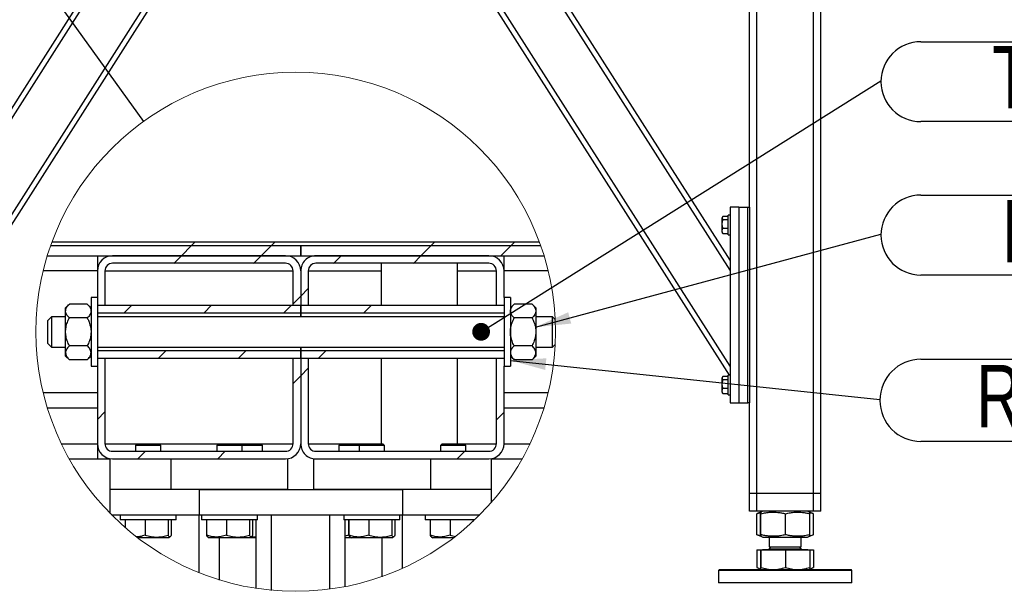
# Model space of a CAD drawing. Header units: millimetres. Extents: x 5 to 589, y 5 to 415.
# Tile 15 of 106: x 318 to 373, y 169 to 202. Entities that reach past the tile are written whole.
import ezdxf

# ---------------------------------------------------------------- set-up
doc = ezdxf.new("R2010")
doc.units = ezdxf.units.MM
doc.layers.add('NOTES', color=6, linetype='Continuous')
doc.layers.add('TRAIT-FINS', color=9, linetype='Continuous')
doc.layers.add('TRAIT-FORT', color=4, linetype='Continuous', lineweight=25)
doc.styles.add('SLDTEXTSTYLE0', font='TXT', dxfattribs={"width": 0.75})
doc.styles.add('SLDTEXTSTYLE8', font='TXT', dxfattribs={"width": 0.6875})
doc.dimstyles.new('SLDDIMSTYLE2', dxfattribs={"dimtxt": 0.18, "dimasz": 2, "dimexe": 0, "dimexo": 0.0625, "dimgap": 0, "dimtad": 0, "dimtih": 1, "dimtoh": 1, "dimdec": 0, "dimrnd": 1e-09, "dimzin": 0, "dimdsep": 46, "dimtxsty": 'Standard', "dimblk1": 'NONE', "dimblk2": 'NONE', "dimsah": 1, "dimcen": 0.09, "dimadec": 0, "dimazin": 0, "dimtfac": 2, "dimtdec": 0, "dimtofl": 0, "dimtmove": 0, "dimatfit": 3, "dimldrblk": 'NONE', "dimfxl": 1, "dimfrac": 2, "dimtolj": 1, "dimtzin": 0, "dimarcsym": 0})
doc.dimstyles.new('SLDDIMSTYLE3', dxfattribs={"dimtxt": 0.18, "dimasz": 1, "dimexe": 0, "dimexo": 0.0625, "dimgap": 0, "dimtad": 0, "dimtih": 1, "dimtoh": 1, "dimdec": 0, "dimrnd": 1e-09, "dimzin": 0, "dimdsep": 46, "dimtxsty": 'Standard', "dimblk1": 'DOT', "dimblk2": 'DOT', "dimsah": 1, "dimcen": 0.09, "dimadec": 0, "dimazin": 0, "dimtfac": 1, "dimtdec": 0, "dimtofl": 0, "dimtmove": 0, "dimatfit": 3, "dimldrblk": 'DOT', "dimfxl": 1, "dimfrac": 2, "dimtolj": 1, "dimtzin": 0, "dimarcsym": 0})
doc.dimstyles.new('SLDDIMSTYLE4', dxfattribs={"dimtxt": 0.18, "dimasz": 2, "dimexe": 0, "dimexo": 0.0625, "dimgap": 0, "dimtad": 0, "dimtih": 1, "dimtoh": 1, "dimdec": 0, "dimrnd": 1e-09, "dimzin": 0, "dimdsep": 46, "dimtxsty": 'Standard', "dimsah": 1, "dimcen": 0.09, "dimadec": 0, "dimazin": 0, "dimtfac": 2, "dimtdec": 0, "dimtofl": 0, "dimtmove": 0, "dimatfit": 3, "dimfxl": 1, "dimfrac": 2, "dimtolj": 1, "dimtzin": 0, "dimarcsym": 0})

# ---------------------------------------------------------------- blocks, each defined once
blk = doc.blocks.new('_NONE')
blk = doc.blocks.new('SW_HATCH_0')
at = {"layer": 'TRAIT-FINS', "color": 0}
for p, q in [((0.571, 0.571), (0, 0)), ((0.786, 0.786), (0.571, 0.571)), ((5.062, 0.571), (4.49, 0)), ((5.276, 0.786), (5.062, 0.571)), ((14.042, 0.571), (13.47, 0)), ((14.256, 0.786), (14.042, 0.571)), ((18.532, 0.571), (17.961, 0)), ((18.746, 0.786), (18.532, 0.571)), ((0, 0), (-0.429, -0.429)), ((4.49, 0), (4.062, -0.429)), ((8.98, 0), (8.552, -0.429)), ((13.47, 0), (13.042, -0.429)), ((7.137, -1.843), (6.709, -2.271)), ((6.709, -2.271), (6.28, -2.7)), ((-2.786, -2.786), (-3.214, -3.214)), ((1.704, -2.786), (1.276, -3.214)), ((6.195, -2.786), (5.766, -3.214)), ((10.685, -2.786), (10.256, -3.214)), ((-0.867, -5.357), (-1.296, -5.786)), ((3.623, -5.357), (3.195, -5.786)), ((8.113, -5.357), (7.685, -5.786)), ((7.137, -6.333), (6.709, -6.762)), ((6.709, -6.762), (6.28, -7.19)), ((-4.291, -8.781), (-4.72, -9.21)), ((18.137, -8.803), (17.709, -9.232)), ((-2.02, -11), (-2.448, -11.429)), ((2.47, -11), (2.042, -11.429)), ((15.941, -11), (15.512, -11.429))]:
    blk.add_line(p, q, dxfattribs=at)
blk = doc.blocks.new('SW_NOTE_42')
at = {"layer": 'NOTES', "color": 0}
for p, q in [((2.248, 2.203), (49.149, 2.203)), ((49.149, -2.292), (2.248, -2.292))]:
    blk.add_line(p, q, dxfattribs=at)
for centre, start, end in [((2.248, -0.045), 90, 270), ((49.149, -0.045), 270, 90)]:
    blk.add_arc(centre, 2.248, start, end, dxfattribs=at)
at = {"layer": 'NOTES', "color": 0, "insert": (25.662, 1.953), "char_height": 3.5, "attachment_point": 2, "style": 'SLDTEXTSTYLE0'}
blk.add_mtext('TIGE FILETEE M12x200', dxfattribs=at)
blk = doc.blocks.new('_DOT')
at = {"color": 0, "linetype": 'ByBlock', "lineweight": -2}
blk.add_line((-0.5, 0), (-1, 0), dxfattribs=at)
at = {"color": 0, "linetype": 'ByBlock', "const_width": 0.5}
blk.add_lwpolyline([(-0.25, 0, 1), (0.25, 0, 1)], format="xyb", close=True, dxfattribs=at)
blk = doc.blocks.new('SW_NOTE_43')
at = {"layer": 'NOTES', "color": 0}
for p, q in [((2.248, 2.203), (34.447, 2.203)), ((34.447, -2.292), (2.248, -2.292))]:
    blk.add_line(p, q, dxfattribs=at)
for centre, start, end in [((2.248, -0.045), 90, 270), ((34.447, -0.045), 270, 90)]:
    blk.add_arc(centre, 2.248, start, end, dxfattribs=at)
at = {"layer": 'NOTES', "color": 0, "insert": (18.28, 1.927), "char_height": 3.5, "attachment_point": 2, "style": 'SLDTEXTSTYLE8'}
blk.add_mtext('ECROU H M 12', dxfattribs=at)
blk = doc.blocks.new('SW_NOTE_44')
at = {"layer": 'NOTES', "color": 0}
for p, q in [((2.309, 2.264), (36.695, 2.264)), ((36.695, -2.353), (2.309, -2.353))]:
    blk.add_line(p, q, dxfattribs=at)
for centre, start, end in [((2.309, -0.045), 90, 270), ((36.695, -0.045), 270, 90)]:
    blk.add_arc(centre, 2.309, start, end, dxfattribs=at)
at = {"layer": 'NOTES', "color": 0, "insert": (19.27, 1.947), "char_height": 3.5, "attachment_point": 2, "style": 'SLDTEXTSTYLE0'}
blk.add_mtext('RONDELLE M 12', dxfattribs=at)

msp = doc.modelspace()

# ---------------------------------------------------------------- linework, layer by layer
at = {"color": 7, "linetype": 'Continuous', "lineweight": 18}
msp.add_circle((333.50748, 184.00021), 14.59672, dxfattribs=at)
at = {"layer": 'TRAIT-FORT', "color": 4, "linetype": 'Continuous', "lineweight": 25}
for p, q in [((312.12027, 188.02078), (328.97168, 214.50158)), ((312.12027, 187.46199), (329.32727, 214.50158)), ((312.12027, 182.06037), (332.76467, 214.50158)), ((312.15208, 181.55158), (333.07027, 214.42301)), ((357.88845, 181.55158), (336.97027, 214.42301)), ((357.92027, 182.06037), (337.27586, 214.50158)), ((357.92027, 187.46199), (340.71326, 214.50158)), ((357.92027, 188.02078), (341.06885, 214.50158)), ((359.02027, 191.00158), (359.02027, 214.50158)), ((359.42027, 174.90158), (359.42027, 214.50158)), ((362.62027, 174.90158), (362.62027, 214.50158)), ((363.02027, 174.90158), (363.02027, 214.50158)), ((357.92027, 191.00158), (357.92027, 180.00158)), ((358.42027, 191.00158), (357.92027, 191.00158)), ((358.42027, 191.00158), (358.42027, 180.00158)), ((358.42027, 191.00158), (358.92027, 191.00158)), ((358.92027, 180.00158), (358.92027, 191.00158)), ((358.92027, 191.00158), (359.02027, 191.00158)), ((359.02027, 191.00158), (359.02027, 180.00158)), ((357.50409, 190.46391), (357.47027, 190.40533)), ((357.47027, 189.59783), (357.47027, 190.40533)), ((357.82027, 190.48857), (357.52049, 190.48857)), ((357.92027, 190.55158), (357.82027, 190.55158)), ((357.82027, 189.45158), (357.82027, 190.55158)), ((357.82027, 190.29756), (357.52049, 190.29756)), ((357.47027, 189.59783), (357.50409, 189.53925)), ((357.52049, 189.51459), (357.50572, 189.54019)), ((357.82027, 189.81057), (357.52049, 189.81057)), ((357.82027, 189.51459), (357.52049, 189.51459)), ((357.82027, 189.45158), (357.92027, 189.45158)), ((319.7427, 188.84801), (347.27235, 188.84801)), ((319.7427, 188.84801), (333.79073, 188.84801)), ((319.82022, 189.06229), (347.19486, 189.06229)), ((333.79073, 188.27658), (333.79073, 188.84801)), ((333.79356, 188.84801), (333.79356, 188.27658)), ((333.79356, 188.84801), (347.27235, 188.84801)), ((319.55421, 188.27658), (333.79073, 188.27658)), ((322.36213, 188.27658), (322.36213, 187.41944)), ((332.93358, 188.27658), (323.21928, 188.27658)), ((333.79356, 188.27658), (347.46083, 188.27658)), ((344.36214, 188.27658), (334.64784, 188.27658)), ((345.21929, 187.41944), (345.21929, 188.27658)), ((332.93358, 187.84801), (323.21928, 187.84801)), ((344.36214, 187.84801), (334.64784, 187.84801)), ((338.31567, 187.84801), (338.31567, 185.49086)), ((342.60142, 185.49086), (342.60142, 187.84801)), ((322.36213, 187.41944), (319.31927, 187.41944)), ((322.36213, 187.41944), (322.36213, 185.91943)), ((322.79071, 187.41944), (322.79071, 185.49086)), ((322.79071, 187.41944), (333.36215, 187.41944)), ((333.36215, 185.49086), (333.36215, 187.41944)), ((333.79073, 187.41944), (333.79073, 185.49086)), ((334.21927, 187.41944), (334.21927, 185.49086)), ((334.21927, 187.41944), (338.31567, 187.41944)), ((342.60142, 187.41944), (344.79071, 187.41944)), ((344.79071, 185.49086), (344.79071, 187.41944)), ((345.21929, 185.91943), (345.21929, 187.41944)), ((347.69581, 187.41944), (345.21929, 187.41944)), ((320.78639, 185.55796), (320.57641, 185.34801)), ((321.79504, 185.55796), (320.78639, 185.55796)), ((322.00498, 185.34801), (321.79504, 185.55796)), ((322.36213, 185.91943), (322.00498, 185.91943)), ((322.00498, 185.91943), (322.00498, 182.06229)), ((322.36213, 185.91943), (322.36213, 182.06229)), ((322.36213, 185.49086), (333.7893, 185.49086)), ((322.36213, 185.49086), (322.79071, 185.49086)), ((333.36215, 185.49086), (333.79073, 185.49086)), ((333.7893, 185.06229), (333.7893, 185.49086)), ((333.79073, 185.49086), (334.21927, 185.49086)), ((333.79073, 184.84801), (333.79073, 185.49086)), ((333.79212, 185.49086), (345.21929, 185.49086)), ((333.79212, 185.49086), (333.79212, 185.06229)), ((344.79071, 185.49086), (345.21929, 185.49086)), ((345.57644, 185.91943), (345.21929, 185.91943)), ((345.21929, 185.91943), (345.21929, 182.06229)), ((345.57644, 185.91943), (345.57644, 182.06229)), ((345.78638, 185.55796), (345.57644, 185.34801)), ((346.79503, 185.55796), (345.78638, 185.55796)), ((347.00501, 185.34801), (346.79503, 185.55796)), ((319.79072, 184.84801), (319.57642, 184.63372)), ((320.57641, 184.84801), (319.79072, 184.84801)), ((319.79072, 184.84801), (319.79072, 183.13372)), ((320.57641, 185.16618), (320.57641, 185.34801)), ((320.57641, 183.99087), (320.57641, 185.16618)), ((322.36213, 185.06229), (333.7893, 185.06229)), ((345.21929, 184.84801), (322.36213, 184.84801)), ((333.7893, 184.84801), (333.7893, 185.06229)), ((333.79212, 185.06229), (345.21929, 185.06229)), ((333.79212, 185.06229), (333.79212, 184.84801)), ((347.00501, 185.34801), (347.00501, 185.16618)), ((347.00501, 185.16618), (347.00501, 183.99087)), ((347.93358, 184.84801), (347.00501, 184.84801)), ((348.08723, 184.69437), (347.93358, 184.84801)), ((347.93358, 183.13372), (347.93358, 184.84801)), ((319.57642, 183.34801), (319.57642, 184.63372)), ((321.79504, 184.77441), (320.78639, 184.77441)), ((346.79503, 184.77441), (345.78638, 184.77441)), ((320.57641, 182.81554), (320.57641, 183.99087)), ((347.00501, 183.99087), (347.00501, 182.81554)), ((319.57642, 183.34801), (319.79072, 183.13372)), ((321.79504, 183.20732), (320.78639, 183.20732)), ((346.79503, 183.20732), (345.78638, 183.20732)), ((347.93358, 183.13372), (348.08723, 183.28736)), ((319.79072, 183.13372), (320.57641, 183.13372)), ((320.57641, 182.63372), (320.57641, 182.81554)), ((320.57641, 182.63372), (320.78639, 182.42377)), ((321.79504, 182.42377), (322.00498, 182.63372)), ((322.36213, 183.13372), (345.21929, 183.13372)), ((333.7893, 182.91943), (322.36213, 182.91943)), ((333.7893, 182.91943), (333.7893, 183.13372)), ((333.7893, 182.49086), (333.7893, 182.91943)), ((333.79073, 182.49086), (333.79073, 183.13372)), ((333.79212, 183.13372), (333.79212, 182.91943)), ((333.79212, 182.91943), (333.79212, 182.49086)), ((345.21929, 182.91943), (333.79212, 182.91943)), ((345.57644, 182.63372), (345.78638, 182.42377)), ((346.79503, 182.42377), (347.00501, 182.63372)), ((347.00501, 183.13372), (347.93358, 183.13372)), ((347.00501, 182.81554), (347.00501, 182.63372)), ((321.79504, 182.42377), (320.78639, 182.42377)), ((333.7893, 182.49086), (322.36213, 182.49086)), ((322.79071, 182.49086), (322.36213, 182.49086)), ((322.79071, 182.49086), (322.79071, 177.70515)), ((333.36215, 177.70515), (333.36215, 182.49086)), ((333.79073, 182.49086), (333.36215, 182.49086)), ((334.21927, 182.49086), (333.79073, 182.49086)), ((333.79073, 182.49086), (333.79073, 177.70515)), ((345.21929, 182.49086), (333.79212, 182.49086)), ((334.21927, 182.49086), (334.21927, 177.70515)), ((338.31567, 182.49086), (338.31567, 177.70515)), ((342.60142, 177.70515), (342.60142, 182.49086)), ((345.21929, 182.49086), (344.79071, 182.49086)), ((344.79071, 177.70515), (344.79071, 182.49086)), ((346.79503, 182.42377), (345.78638, 182.42377)), ((322.00498, 182.06229), (322.36213, 182.06229)), ((322.36213, 182.06229), (322.36213, 177.70515)), ((345.21929, 182.06229), (345.57644, 182.06229)), ((345.21929, 177.70515), (345.21929, 182.06229)), ((357.92027, 181.55158), (357.82027, 181.55158)), ((357.82027, 180.45158), (357.82027, 181.55158)), ((357.50409, 181.46391), (357.47027, 181.40533)), ((357.47027, 180.59783), (357.47027, 181.40533)), ((357.82027, 181.48857), (357.52049, 181.48857)), ((357.82027, 181.29756), (357.52049, 181.29756)), ((322.36213, 180.56229), (319.31927, 180.56229)), ((347.69581, 180.56229), (345.21929, 180.56229)), ((357.47027, 180.59783), (357.50409, 180.53925)), ((357.52049, 180.51459), (357.50572, 180.54019)), ((357.82027, 180.81057), (357.52049, 180.81057)), ((357.82027, 180.51459), (357.52049, 180.51459)), ((357.82027, 180.45158), (357.92027, 180.45158)), ((357.92027, 180.00158), (358.42027, 180.00158)), ((358.42027, 180.00158), (358.92027, 180.00158)), ((359.02027, 180.00158), (358.92027, 180.00158)), ((359.02027, 174.90158), (359.02027, 180.00158)), ((322.36213, 179.70515), (319.55421, 179.70515)), ((347.46083, 179.70515), (345.21929, 179.70515)), ((320.3336, 177.70515), (322.36213, 177.70515)), ((322.36213, 177.70515), (322.36213, 176.84801)), ((322.79071, 177.70515), (324.60501, 177.70515)), ((324.60501, 177.70515), (324.50501, 177.60515)), ((324.60501, 177.70515), (325.83358, 177.70515)), ((325.93358, 177.60515), (325.83358, 177.70515)), ((325.83358, 177.70515), (329.17644, 177.70515)), ((329.17644, 177.70515), (329.07641, 177.60515)), ((329.17644, 177.70515), (330.40501, 177.70515)), ((330.50501, 177.60515), (330.40501, 177.70515)), ((330.40501, 177.70515), (331.54786, 177.70515)), ((331.64786, 177.60515), (331.54786, 177.70515)), ((331.54786, 177.70515), (333.36215, 177.70515)), ((334.21927, 177.70515), (336.03357, 177.70515)), ((336.03357, 177.70515), (335.93357, 177.60515)), ((336.03357, 177.70515), (337.17644, 177.70515)), ((337.17644, 177.70515), (337.07644, 177.60515)), ((337.17644, 177.70515), (338.40501, 177.70515)), ((338.50501, 177.60515), (338.40501, 177.70515)), ((341.74785, 177.70515), (341.64785, 177.60515)), ((341.74785, 177.70515), (342.97642, 177.70515)), ((343.07642, 177.60515), (342.97642, 177.70515)), ((342.97642, 177.70515), (344.79071, 177.70515)), ((345.21929, 177.70515), (346.68144, 177.70515)), ((323.21928, 177.27658), (332.93358, 177.27658)), ((324.50501, 177.60515), (324.50501, 177.27658)), ((325.93358, 177.60515), (324.50501, 177.60515)), ((325.93358, 177.27658), (325.93358, 177.60515)), ((329.07641, 177.60515), (329.07641, 177.27658)), ((330.50501, 177.60515), (329.07641, 177.60515)), ((330.50501, 177.27658), (330.50501, 177.60515)), ((331.64786, 177.60515), (330.50501, 177.60515)), ((331.64786, 177.27658), (331.64786, 177.60515)), ((334.64784, 177.27658), (344.36214, 177.27658)), ((335.93357, 177.60515), (335.93357, 177.27658)), ((337.07644, 177.60515), (335.93357, 177.60515)), ((337.07644, 177.60515), (337.07644, 177.27658)), ((338.50501, 177.60515), (337.07644, 177.60515)), ((338.50501, 177.27658), (338.50501, 177.60515)), ((341.64785, 177.60515), (341.64785, 177.27658)), ((343.07642, 177.60515), (341.64785, 177.60515)), ((343.07642, 177.27658), (343.07642, 177.60515)), ((320.77798, 176.84801), (322.36213, 176.84801)), ((322.36213, 176.84801), (323.07644, 176.84801)), ((323.07644, 175.13372), (323.07644, 176.84801)), ((323.21928, 176.84801), (332.93358, 176.84801)), ((326.505, 175.13372), (326.505, 176.84801)), ((333.07643, 175.13372), (333.07643, 176.84801)), ((334.505, 176.84801), (334.505, 175.13372)), ((334.64784, 176.84801), (344.36214, 176.84801)), ((341.07643, 176.84801), (341.07643, 175.13372)), ((344.50499, 175.13372), (344.50499, 176.84801)), ((344.50499, 176.84801), (346.2371, 176.84801)), ((326.505, 175.13372), (323.07644, 175.13372)), ((323.07644, 173.78036), (323.07644, 175.13372)), ((333.07643, 175.13372), (326.505, 175.13372)), ((328.07641, 175.13372), (328.07641, 173.70515)), ((328.07641, 175.13372), (339.50501, 175.13372)), ((341.07643, 175.13372), (334.505, 175.13372)), ((339.50501, 175.13372), (339.50501, 173.70515)), ((344.50499, 175.13372), (341.07643, 175.13372)), ((344.50499, 174.39305), (344.50499, 175.13372)), ((359.42027, 174.90158), (359.02027, 174.90158)), ((359.02027, 173.90158), (359.02027, 174.90158)), ((362.62027, 174.90158), (359.42027, 174.90158)), ((359.42027, 173.90158), (359.42027, 174.90158)), ((363.02027, 174.90158), (362.62027, 174.90158)), ((362.62027, 173.90158), (362.62027, 174.90158)), ((363.02027, 173.90158), (363.02027, 174.90158)), ((359.42027, 173.90158), (359.02027, 173.90158)), ((362.62027, 173.90158), (359.42027, 173.90158)), ((359.44473, 173.77409), (359.43267, 173.76976)), ((359.64219, 173.85446), (359.44346, 173.77416)), ((359.75881, 173.90158), (359.64425, 173.85529)), ((362.39628, 173.85529), (362.28172, 173.90158)), ((362.59708, 173.77416), (362.39628, 173.85529)), ((363.02027, 173.90158), (362.62027, 173.90158)), ((323.15058, 173.70515), (328.07641, 173.70515)), ((323.64786, 173.70515), (323.64786, 173.41944)), ((323.76771, 173.41944), (323.64786, 173.41944)), ((326.79072, 173.41944), (323.76771, 173.41944)), ((323.92773, 173.41944), (323.92773, 172.97771)), ((325.04611, 173.41944), (325.04611, 172.56294)), ((326.3377, 173.41944), (326.3377, 172.56294)), ((326.51086, 173.41944), (326.51086, 172.56294)), ((326.79072, 173.41944), (326.79072, 173.70515)), ((328.07641, 170.44224), (328.07641, 173.70515)), ((328.07641, 173.70515), (339.50501, 173.70515)), ((328.21929, 173.70515), (328.21929, 173.41944)), ((328.33915, 173.41944), (328.21929, 173.41944)), ((331.36213, 173.41944), (328.33915, 173.41944)), ((328.49913, 173.41944), (328.49913, 172.56294)), ((329.61755, 173.41944), (329.61755, 172.56294)), ((330.90913, 173.41944), (330.90913, 172.56294)), ((331.08229, 173.41944), (331.08229, 172.56294)), ((331.29071, 169.56353), (331.29071, 173.41944)), ((331.36213, 173.41944), (331.36213, 173.70515)), ((332.14785, 169.45768), (332.14785, 173.70515)), ((335.43357, 169.52184), (335.43357, 173.70515)), ((336.21929, 173.70515), (336.21929, 173.41944)), ((336.33915, 173.41944), (336.21929, 173.41944)), ((336.29072, 169.66201), (336.29072, 173.41944)), ((339.36213, 173.41944), (336.33915, 173.41944)), ((336.47471, 173.41944), (336.47471, 172.56294)), ((336.49913, 173.41944), (336.49913, 172.56294)), ((337.61755, 173.41944), (337.61755, 172.56294)), ((338.90913, 173.41944), (338.90913, 172.56294)), ((339.08229, 173.41944), (339.08229, 172.56294)), ((339.36213, 173.41944), (339.36213, 173.70515)), ((339.50501, 170.68326), (339.50501, 173.70515)), ((339.50501, 173.70515), (343.86446, 173.70515)), ((340.7907, 173.70515), (340.7907, 173.41944)), ((340.91055, 173.41944), (340.7907, 173.41944)), ((343.57267, 173.41944), (340.91055, 173.41944)), ((341.07057, 173.41944), (341.07057, 172.56294)), ((342.18899, 173.41944), (342.18899, 172.56294)), ((343.48057, 173.41944), (343.48057, 173.33251)), ((359.43267, 172.5834), (359.43267, 173.76976)), ((359.63576, 172.5834), (359.63576, 173.76976)), ((359.65497, 172.5834), (359.65497, 173.76976)), ((361.03948, 172.5834), (361.03948, 173.76976)), ((362.40477, 172.5834), (362.40477, 173.76976)), ((362.60786, 172.5834), (362.60786, 173.76976)), ((326.37285, 172.41944), (324.61011, 172.41944)), ((326.37285, 172.41944), (326.44294, 172.4599)), ((328.56705, 172.4599), (328.63714, 172.41944)), ((330.94428, 172.41944), (328.63714, 172.41944)), ((329.21929, 170.03833), (329.21929, 172.41944)), ((330.94428, 172.41944), (331.01438, 172.4599)), ((331.29071, 172.41944), (330.94428, 172.41944)), ((336.47471, 172.56294), (336.29072, 172.51116)), ((336.63714, 172.41944), (336.29072, 172.41944)), ((336.56704, 172.4599), (336.63714, 172.41944)), ((338.94428, 172.41944), (336.63714, 172.41944)), ((338.36213, 170.22515), (338.36213, 172.41944)), ((338.94428, 172.41944), (339.01438, 172.4599)), ((341.13848, 172.4599), (341.20858, 172.41944)), ((342.40496, 172.41944), (341.20858, 172.41944)), ((342.18899, 172.56294), (342.49416, 172.48857)), ((359.43267, 172.5834), (359.44473, 172.57924)), ((359.44346, 172.57899), (359.64442, 172.4978)), ((359.64442, 172.4978), (359.75881, 172.45158)), ((359.75881, 172.45158), (362.12027, 172.45158)), ((360.12027, 172.45158), (360.12027, 171.90983)), ((361.92027, 171.90983), (361.92027, 172.45158)), ((362.12027, 172.45158), (362.28172, 172.45158)), ((362.28172, 172.45158), (362.39611, 172.4978)), ((362.39611, 172.4978), (362.59708, 172.57899)), ((359.43267, 171.74158), (359.43267, 170.74939)), ((359.43267, 171.74158), (359.63576, 171.74158)), ((359.63576, 171.74158), (359.63576, 170.74939)), ((359.63576, 171.74158), (359.65497, 171.74158)), ((359.65497, 171.74158), (359.65497, 170.74939)), ((359.65497, 171.74158), (361.03948, 171.74158)), ((359.74252, 171.75158), (359.74252, 171.74158)), ((359.74252, 171.75158), (362.29802, 171.75158)), ((360.22852, 171.90983), (360.12027, 171.80158)), ((360.12027, 171.90983), (361.92027, 171.90983)), ((360.12027, 171.80158), (360.24635, 171.80158)), ((360.24635, 171.80158), (361.92027, 171.80158)), ((361.03948, 171.74158), (361.03948, 170.74939)), ((361.03948, 171.74158), (362.40477, 171.74158)), ((361.92027, 171.80158), (361.81202, 171.90983)), ((362.29802, 171.74158), (362.29802, 171.75158)), ((362.40477, 171.74158), (362.60786, 171.74158)), ((362.40477, 171.74158), (362.40477, 170.74939)), ((362.60786, 171.74158), (362.60786, 170.74939)), ((357.32027, 170.62658), (357.27027, 170.57658)), ((357.27027, 170.57658), (357.27027, 169.87658)), ((359.4548, 170.57658), (357.27027, 170.57658)), ((357.32027, 170.62658), (359.47567, 170.62658)), ((359.44342, 170.74438), (359.43267, 170.74939)), ((359.44287, 170.74343), (359.64527, 170.62658)), ((364.77027, 170.57658), (359.4548, 170.57658)), ((359.47567, 170.62658), (364.72027, 170.62658)), ((362.39527, 170.62658), (362.59766, 170.74343)), ((364.77027, 170.57658), (364.72027, 170.62658)), ((364.77027, 169.87658), (364.77027, 170.57658)), ((364.77027, 169.87658), (357.27027, 169.87658))]:
    msp.add_line(p, q, dxfattribs=at)
for centre, radius, start, end in [((323.21929, 187.41943), 0.85715, 90.000383, 179.999333), ((332.93357, 187.41943), 0.85715, 0.000667, 89.999617), ((334.64782, 187.41948), 0.8571, 89.998773, 180.003219), ((344.36213, 187.41943), 0.85715, 0.000667, 89.999617), ((323.21931, 187.41941), 0.4286, 90.003298, 179.996133), ((332.93355, 187.41941), 0.4286, 0.003867, 89.996702), ((334.64787, 187.41941), 0.4286, 90.003298, 179.996133), ((344.36212, 187.41941), 0.4286, 0.003867, 89.996702), ((323.21928, 177.70515), 0.85715, 180.000182, 270.000103), ((323.21931, 177.70518), 0.42861, 180.004269, 269.995731), ((332.93355, 177.70518), 0.42861, 270.004269, 359.995731), ((332.93358, 177.70515), 0.85715, 269.999897, 359.999818), ((334.64782, 177.7051), 0.85709, 179.996295, 270.001713), ((334.64788, 177.70518), 0.42861, 180.004269, 269.995731), ((344.36211, 177.70518), 0.42861, 270.004269, 359.995731), ((344.36214, 177.70515), 0.85715, 269.999897, 359.999818), ((360.07027, 171.80158), 0.05, 270, 360), ((361.97027, 171.80158), 0.05, 180, 270)]:
    msp.add_arc(centre, radius, start, end, dxfattribs=at)
for points, knots in [([(357.52049, 190.48857), (357.50953, 190.47199), (357.48736, 190.43847), (357.47926, 190.38881), (357.49116, 190.34134), (357.51066, 190.31224), (357.52049, 190.29756)], [0, 0, 0, 0, 0.26460494, 0.53494775, 0.76534313, 1, 1, 1, 1]), ([(357.52049, 189.81057), (357.50531, 189.87253), (357.48019, 189.975), (357.48252, 190.12363), (357.49996, 190.22362), (357.51593, 190.28114), (357.52049, 190.29756)], [0, 0, 0, 0, 0.38554949, 0.63764185, 0.89654625, 1, 1, 1, 1]), ([(357.52049, 189.51459), (357.50953, 189.54027), (357.48736, 189.59221), (357.47926, 189.66916), (357.49116, 189.74272), (357.51066, 189.78781), (357.52049, 189.81057)], [0, 0, 0, 0, 0.26460494, 0.53494775, 0.76534313, 1, 1, 1, 1]), ([(320.57641, 185.16618), (320.57956, 185.2006), (320.58611, 185.27218), (320.63451, 185.37304), (320.70188, 185.46949), (320.75752, 185.52773), (320.78639, 185.55796)], [0, 0, 0, 0, 0.22609179, 0.47023597, 0.72505733, 1, 1, 1, 1]), ([(321.79504, 185.55796), (321.82017, 185.53176), (321.86917, 185.48066), (321.93154, 185.39716), (321.97859, 185.30951), (322.00217, 185.23069), (322.00427, 185.18264), (322.00498, 185.16618)], [0, 0, 0, 0, 0.23890776, 0.46590137, 0.68383713, 0.89173264, 1, 1, 1, 1]), ([(345.57644, 185.16618), (345.57959, 185.2006), (345.58615, 185.27217), (345.63449, 185.37305), (345.70188, 185.46949), (345.75751, 185.52773), (345.78638, 185.55796)], [0, 0, 0, 0, 0.226098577, 0.470220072, 0.72504908, 1, 1, 1, 1]), ([(346.79503, 185.55796), (346.82016, 185.53176), (346.86916, 185.48066), (346.93153, 185.39715), (346.97865, 185.30953), (347.00214, 185.23068), (347.00428, 185.18264), (347.00501, 185.16618)], [0, 0, 0, 0, 0.23890295, 0.46589198, 0.68385802, 0.89172943, 1, 1, 1, 1]), ([(320.78639, 184.77441), (320.76126, 184.80061), (320.71226, 184.8517), (320.6499, 184.93522), (320.60278, 185.02284), (320.57928, 185.10169), (320.57714, 185.14973), (320.57641, 185.16618)], [0, 0, 0, 0, 0.23890295, 0.46589198, 0.68385802, 0.89172943, 1, 1, 1, 1]), ([(322.00498, 185.16618), (322.00183, 185.13177), (321.99527, 185.0602), (321.94693, 184.95931), (321.87954, 184.86288), (321.82391, 184.80464), (321.79504, 184.77441)], [0, 0, 0, 0, 0.226098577, 0.470220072, 0.72504908, 1, 1, 1, 1]), ([(345.78638, 184.77441), (345.76126, 184.80061), (345.71226, 184.85171), (345.64988, 184.93521), (345.60283, 185.02286), (345.57925, 185.10168), (345.57716, 185.14973), (345.57644, 185.16618)], [0, 0, 0, 0, 0.23890776, 0.46590137, 0.68383713, 0.89173264, 1, 1, 1, 1]), ([(347.00501, 185.16618), (347.00186, 185.13177), (346.99531, 185.06019), (346.94691, 184.95932), (346.87954, 184.86288), (346.82391, 184.80464), (346.79503, 184.77441)], [0, 0, 0, 0, 0.22609179, 0.47023597, 0.72505733, 1, 1, 1, 1]), ([(320.57641, 183.99087), (320.57654, 184.00405), (320.57755, 184.11291), (320.60704, 184.32047), (320.68823, 184.56811), (320.75862, 184.71604), (320.78639, 184.77441)], [0, 0, 0, 0, 0.04836508, 0.39932567, 0.76296423, 1, 1, 1, 1]), ([(321.79504, 184.77441), (321.82282, 184.71604), (321.89185, 184.57098), (321.97349, 184.32363), (322.00394, 184.11609), (322.00487, 184.00405), (322.00498, 183.99087)], [0, 0, 0, 0, 0.237040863, 0.589017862, 0.951634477, 1, 1, 1, 1]), ([(345.57644, 183.99087), (345.57656, 184.00405), (345.57757, 184.11291), (345.60702, 184.32047), (345.68822, 184.56811), (345.75861, 184.71604), (345.78638, 184.77441)], [0, 0, 0, 0, 0.048365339, 0.399322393, 0.762962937, 1, 1, 1, 1]), ([(346.79503, 184.77441), (346.82281, 184.71603), (346.89183, 184.57097), (346.97358, 184.32364), (347.00385, 184.11609), (347.00489, 184.00405), (347.00501, 183.99087)], [0, 0, 0, 0, 0.237038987, 0.589026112, 0.951634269, 1, 1, 1, 1]), ([(320.78639, 183.20732), (320.76449, 183.25276), (320.72062, 183.34382), (320.66862, 183.47752), (320.62803, 183.60675), (320.59926, 183.73165), (320.58011, 183.86004), (320.57765, 183.94713), (320.57641, 183.99087)], [0, 0, 0, 0, 0.18484493, 0.37037226, 0.52522565, 0.68090825, 0.83977226, 1, 1, 1, 1]), ([(322.00498, 183.99087), (322.00384, 183.94873), (322.00155, 183.8641), (321.98322, 183.7371), (321.95452, 183.61053), (321.91342, 183.4791), (321.86088, 183.34402), (321.81702, 183.25295), (321.79504, 183.20732)], [0, 0, 0, 0, 0.15439128, 0.31007554, 0.4693531, 0.62962834, 0.81440036, 1, 1, 1, 1]), ([(345.78638, 183.20732), (345.76451, 183.25276), (345.72066, 183.34384), (345.6686, 183.47752), (345.62802, 183.60675), (345.59926, 183.73165), (345.5801, 183.86004), (345.57766, 183.94713), (345.57644, 183.99087)], [0, 0, 0, 0, 0.18482818, 0.37037146, 0.52522555, 0.68090883, 0.83977356, 1, 1, 1, 1]), ([(347.00501, 183.99087), (347.00387, 183.94873), (347.00159, 183.8641), (346.9832, 183.7371), (346.95452, 183.61053), (346.91341, 183.4791), (346.86087, 183.34402), (346.81701, 183.25295), (346.79503, 183.20732)], [0, 0, 0, 0, 0.1543904, 0.31007947, 0.46935612, 0.62963045, 0.81440142, 1, 1, 1, 1]), ([(320.78639, 183.20732), (320.76126, 183.18112), (320.71226, 183.13002), (320.6499, 183.0465), (320.60278, 182.95889), (320.57928, 182.88004), (320.57714, 182.832), (320.57641, 182.81554)], [0, 0, 0, 0, 0.23890295, 0.46589198, 0.68385802, 0.89172943, 1, 1, 1, 1]), ([(322.00498, 182.81554), (322.00183, 182.84996), (321.99527, 182.92153), (321.94693, 183.02241), (321.87954, 183.11885), (321.82391, 183.17709), (321.79504, 183.20732)], [0, 0, 0, 0, 0.226098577, 0.470220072, 0.72504908, 1, 1, 1, 1]), ([(345.78638, 183.20732), (345.76126, 183.18112), (345.71226, 183.13002), (345.64988, 183.04652), (345.60283, 182.95887), (345.57925, 182.88005), (345.57716, 182.832), (345.57644, 182.81554)], [0, 0, 0, 0, 0.23890776, 0.46590137, 0.68383713, 0.89173264, 1, 1, 1, 1]), ([(347.00501, 182.81554), (347.00186, 182.84996), (346.99531, 182.92154), (346.94691, 183.0224), (346.87954, 183.11885), (346.82391, 183.17709), (346.79503, 183.20732)], [0, 0, 0, 0, 0.22609179, 0.47023597, 0.72505733, 1, 1, 1, 1]), ([(320.57641, 182.81554), (320.57956, 182.78113), (320.58611, 182.70955), (320.63451, 182.60869), (320.70188, 182.51224), (320.75752, 182.454), (320.78639, 182.42377)], [0, 0, 0, 0, 0.226092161, 0.470228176, 0.725049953, 1, 1, 1, 1]), ([(321.79504, 182.42377), (321.82017, 182.44997), (321.86917, 182.50106), (321.93154, 182.58457), (321.97859, 182.67222), (322.00217, 182.75104), (322.00427, 182.79909), (322.00498, 182.81554)], [0, 0, 0, 0, 0.238907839, 0.465901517, 0.683837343, 0.891741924, 1, 1, 1, 1]), ([(345.57644, 182.81554), (345.57959, 182.78113), (345.58615, 182.70956), (345.63449, 182.60868), (345.70188, 182.51224), (345.75751, 182.454), (345.78638, 182.42377)], [0, 0, 0, 0, 0.22609895, 0.47021228, 0.7250417, 1, 1, 1, 1]), ([(346.79503, 182.42377), (346.82016, 182.44997), (346.86916, 182.50106), (346.93153, 182.58458), (346.97865, 182.6722), (347.00214, 182.75105), (347.00428, 182.79909), (347.00501, 182.81554)], [0, 0, 0, 0, 0.23890302, 0.46589212, 0.68385823, 0.89173871, 1, 1, 1, 1]), ([(357.52049, 180.81057), (357.50531, 180.87253), (357.48019, 180.975), (357.48252, 181.12363), (357.49996, 181.22362), (357.51593, 181.28114), (357.52049, 181.29756)], [0, 0, 0, 0, 0.38554949, 0.63764185, 0.89654625, 1, 1, 1, 1]), ([(357.52049, 181.48857), (357.50953, 181.47199), (357.48736, 181.43847), (357.47926, 181.38881), (357.49116, 181.34134), (357.51066, 181.31224), (357.52049, 181.29756)], [0, 0, 0, 0, 0.26460494, 0.53494775, 0.76534313, 1, 1, 1, 1]), ([(357.52049, 180.51459), (357.50953, 180.54027), (357.48736, 180.59221), (357.47926, 180.66916), (357.49116, 180.74272), (357.51066, 180.78781), (357.52049, 180.81057)], [0, 0, 0, 0, 0.26460494, 0.53494775, 0.76534313, 1, 1, 1, 1]), ([(359.43267, 173.76976), (359.48669, 173.79072), (359.55563, 173.81746), (359.62556, 173.82928), (359.64069, 173.83183)], [0, 0, 0, 0, 0.78363914, 1, 1, 1, 1]), ([(359.63576, 173.76976), (359.63704, 173.78935), (359.63947, 173.82644), (359.64304, 173.85396), (359.64621, 173.85809), (359.64915, 173.84371), (359.65201, 173.81595), (359.65395, 173.78565), (359.65497, 173.76976)], [0, 0, 0, 0, 0.20206835, 0.38269984, 0.55531458, 0.69299169, 0.83889419, 1, 1, 1, 1]), ([(359.65497, 173.76976), (359.74739, 173.78935), (359.92242, 173.82644), (360.17981, 173.85396), (360.40825, 173.85809), (360.62009, 173.84371), (360.82556, 173.81595), (360.96586, 173.78565), (361.03948, 173.76976)], [0, 0, 0, 0, 0.20206835, 0.38269984, 0.55531458, 0.69299169, 0.83889419, 1, 1, 1, 1]), ([(361.03948, 173.76976), (361.13061, 173.78935), (361.30321, 173.82644), (361.55703, 173.85396), (361.7823, 173.85809), (361.9912, 173.84371), (362.19382, 173.81595), (362.33217, 173.78565), (362.40477, 173.76976)], [0, 0, 0, 0, 0.20206835, 0.38269984, 0.55531458, 0.69299169, 0.83889419, 1, 1, 1, 1]), ([(362.40477, 173.76976), (362.40349, 173.78912), (362.40106, 173.82579), (362.39791, 173.85262), (362.39606, 173.85292), (362.39537, 173.85303)], [0, 0, 0, 0, 0.41274388, 0.78170093, 1, 1, 1, 1]), ([(362.39946, 173.83481), (362.42757, 173.82868), (362.49344, 173.81432), (362.5585, 173.78875), (362.5958, 173.77409)], [0, 0, 0, 0, 0.42674602, 1, 1, 1, 1]), ([(325.04611, 172.56294), (324.94951, 172.52972), (324.78903, 172.47452), (324.61996, 172.46688), (324.55266, 172.46384)], [0, 0, 0, 0, 0.60193273, 1, 1, 1, 1]), ([(325.04611, 172.56294), (325.1581, 172.53163), (325.38405, 172.46844), (325.72072, 172.44507), (326.04226, 172.47927), (326.2385, 172.53485), (326.3377, 172.56294)], [0, 0, 0, 0, 0.26507596, 0.53484824, 0.76486598, 1, 1, 1, 1]), ([(326.51086, 172.56294), (326.49673, 172.5173), (326.47748, 172.45505), (326.38388, 172.45846), (326.35998, 172.51585), (326.34352, 172.55064), (326.3377, 172.56294)], [0, 0, 0, 0, 0.42916971, 0.58531575, 0.85342096, 1, 1, 1, 1]), ([(328.56722, 172.4632), (328.56529, 172.46326), (328.53765, 172.46422), (328.52183, 172.51749), (328.50506, 172.55107), (328.49913, 172.56294)], [0, 0, 0, 0, 0.04613362, 0.66289279, 1, 1, 1, 1]), ([(329.61755, 172.56294), (329.52081, 172.53165), (329.32642, 172.46876), (329.03324, 172.44496), (328.75378, 172.47957), (328.58486, 172.53487), (328.49913, 172.56294)], [0, 0, 0, 0, 0.26607421, 0.53461452, 0.76379875, 1, 1, 1, 1]), ([(329.61755, 172.56294), (329.72954, 172.53163), (329.95549, 172.46844), (330.29216, 172.44507), (330.6137, 172.47927), (330.80993, 172.53485), (330.90913, 172.56294)], [0, 0, 0, 0, 0.26507596, 0.53484824, 0.76486598, 1, 1, 1, 1]), ([(331.08229, 172.56294), (331.06817, 172.5173), (331.04891, 172.45505), (330.95532, 172.45847), (330.93137, 172.51583), (330.91494, 172.55064), (330.90913, 172.56294)], [0, 0, 0, 0, 0.42916115, 0.58530407, 0.85347443, 1, 1, 1, 1]), ([(331.03093, 172.49701), (331.05343, 172.491), (331.13806, 172.46838), (331.22609, 172.46741), (331.29071, 172.46669)], [0, 0, 0, 0, 0.26588006, 1, 1, 1, 1]), ([(336.56721, 172.4632), (336.56529, 172.46326), (336.53765, 172.46422), (336.52183, 172.51749), (336.50506, 172.55107), (336.49913, 172.56294)], [0, 0, 0, 0, 0.04613362, 0.66289279, 1, 1, 1, 1]), ([(337.61755, 172.56294), (337.52081, 172.53165), (337.32642, 172.46876), (337.03324, 172.44496), (336.75378, 172.47957), (336.58486, 172.53487), (336.49913, 172.56294)], [0, 0, 0, 0, 0.26607421, 0.53461452, 0.76379875, 1, 1, 1, 1]), ([(337.61755, 172.56294), (337.72954, 172.53163), (337.95549, 172.46844), (338.29216, 172.44507), (338.61369, 172.47927), (338.80993, 172.53485), (338.90913, 172.56294)], [0, 0, 0, 0, 0.26507596, 0.53484824, 0.76486598, 1, 1, 1, 1]), ([(339.08229, 172.56294), (339.06817, 172.5173), (339.04891, 172.45505), (338.95532, 172.45847), (338.93137, 172.51583), (338.91494, 172.55064), (338.90913, 172.56294)], [0, 0, 0, 0, 0.42916115, 0.58530407, 0.85347443, 1, 1, 1, 1]), ([(341.13865, 172.4632), (341.13673, 172.46326), (341.10909, 172.46422), (341.09327, 172.51749), (341.0765, 172.55107), (341.07057, 172.56294)], [0, 0, 0, 0, 0.04613362, 0.66289279, 1, 1, 1, 1]), ([(342.18899, 172.56294), (342.09224, 172.53165), (341.89786, 172.46876), (341.60467, 172.44496), (341.32522, 172.47957), (341.1563, 172.53487), (341.07057, 172.56294)], [0, 0, 0, 0, 0.26607421, 0.53461452, 0.76379875, 1, 1, 1, 1]), ([(359.64069, 172.52051), (359.61449, 172.52606), (359.54469, 172.54085), (359.47574, 172.56704), (359.43267, 172.5834)], [0, 0, 0, 0, 0.37534931, 1, 1, 1, 1]), ([(359.65497, 172.5834), (359.65369, 172.56381), (359.65126, 172.52671), (359.64769, 172.49919), (359.64452, 172.49506), (359.64158, 172.50945), (359.63873, 172.53721), (359.63678, 172.5675), (359.63576, 172.5834)], [0, 0, 0, 0, 0.202068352, 0.382699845, 0.555314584, 0.692991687, 0.838894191, 1, 1, 1, 1]), ([(361.03948, 172.5834), (360.94706, 172.56381), (360.77204, 172.52671), (360.51464, 172.49919), (360.28621, 172.49506), (360.07437, 172.50945), (359.8689, 172.53721), (359.7286, 172.5675), (359.65497, 172.5834)], [0, 0, 0, 0, 0.20206835, 0.38269984, 0.55531458, 0.69299169, 0.83889419, 1, 1, 1, 1]), ([(362.40477, 172.5834), (362.31364, 172.56381), (362.14104, 172.52671), (361.88722, 172.49919), (361.66195, 172.49506), (361.45305, 172.50945), (361.25043, 172.53721), (361.11208, 172.5675), (361.03948, 172.5834)], [0, 0, 0, 0, 0.20206835, 0.38269984, 0.55531458, 0.69299169, 0.83889419, 1, 1, 1, 1]), ([(362.39537, 172.49964), (362.39566, 172.4991), (362.39683, 172.4969), (362.39895, 172.51031), (362.4018, 172.53696), (362.40375, 172.56741), (362.40477, 172.5834)], [0, 0, 0, 0, 0.09174673, 0.37294705, 0.67094743, 1, 1, 1, 1]), ([(362.59581, 172.57924), (362.548, 172.56008), (362.48304, 172.53404), (362.41715, 172.52266), (362.39975, 172.51966)], [0, 0, 0, 0, 0.73604973, 1, 1, 1, 1]), ([(359.43267, 170.74939), (359.49827, 170.71335), (359.56696, 170.67562), (359.63752, 170.65873), (359.64069, 170.65797)], [0, 0, 0, 0, 0.95513577, 1, 1, 1, 1]), ([(359.63576, 170.74939), (359.63732, 170.71602), (359.63967, 170.66571), (359.6429, 170.63181), (359.64454, 170.62833), (359.64537, 170.62658)], [0, 0, 0, 0, 0.49525132, 0.7468182, 1, 1, 1, 1]), ([(359.64537, 170.62658), (359.64698, 170.63277), (359.65023, 170.64528), (359.65338, 170.71443), (359.65497, 170.74939)], [0, 0, 0, 0, 0.49451073, 1, 1, 1, 1]), ([(359.65497, 170.74939), (359.76739, 170.71602), (359.9369, 170.66571), (360.16972, 170.63181), (360.28793, 170.62833), (360.34723, 170.62658)], [0, 0, 0, 0, 0.49525132, 0.7468182, 1, 1, 1, 1]), ([(360.34723, 170.62658), (360.46322, 170.63277), (360.69779, 170.64528), (360.92475, 170.71443), (361.03948, 170.74939)], [0, 0, 0, 0, 0.49451073, 1, 1, 1, 1]), ([(361.03948, 170.74939), (361.15033, 170.71602), (361.31749, 170.66571), (361.54708, 170.63181), (361.66365, 170.62833), (361.72213, 170.62658)], [0, 0, 0, 0, 0.49525132, 0.7468182, 1, 1, 1, 1]), ([(361.72213, 170.62658), (361.83651, 170.63277), (362.06782, 170.64528), (362.29164, 170.71443), (362.40477, 170.74939)], [0, 0, 0, 0, 0.49451073, 1, 1, 1, 1]), ([(362.40477, 170.74939), (362.40321, 170.71602), (362.40086, 170.66571), (362.39763, 170.63181), (362.39599, 170.62833), (362.39516, 170.62658)], [0, 0, 0, 0, 0.49525132, 0.7468182, 1, 1, 1, 1]), ([(362.39971, 170.65668), (362.40434, 170.65741), (362.47521, 170.66856), (362.54377, 170.71033), (362.60786, 170.74939)], [0, 0, 0, 0, 0.0652267, 1, 1, 1, 1])]:
    msp.add_open_spline(points, degree=3, knots=knots, dxfattribs=at)

# ---------------------------------------------------------------- block references
at = {"layer": 'NOTES', "color": 211}
for name, p in [('SW_NOTE_42', (366.4034, 198.10819)), ('SW_NOTE_43', (366.4034, 189.48122)), ('SW_NOTE_44', (366.34265, 180.18595))]:
    msp.add_blockref(name, p, dxfattribs=at)
at = {"layer": 'TRAIT-FINS', "color": 9}
msp.add_blockref('SW_HATCH_0', (327.08183, 188.27658), dxfattribs=at)

# ---------------------------------------------------------------- leaders
at = {"color": 7, "linetype": 'Continuous', "lineweight": 18, "has_arrowhead": 0}
msp.add_leader([(324.97254, 195.83216), (311.9084, 213.95713)], dimstyle='SLDDIMSTYLE2', dxfattribs=at)
at = {"layer": 'NOTES', "color": 211}
for points, dimstyle in [([(343.93038, 183.99806), (366.4034, 198.10819)], 'SLDDIMSTYLE3'), ([(346.97881, 184.25878), (366.4034, 189.48122)], 'SLDDIMSTYLE4'), ([(345.57643, 182.39166), (366.34265, 180.18595)], 'SLDDIMSTYLE4')]:
    msp.add_leader(points, dimstyle=dimstyle, dxfattribs=at)

doc.saveas('drawing.dxf')
